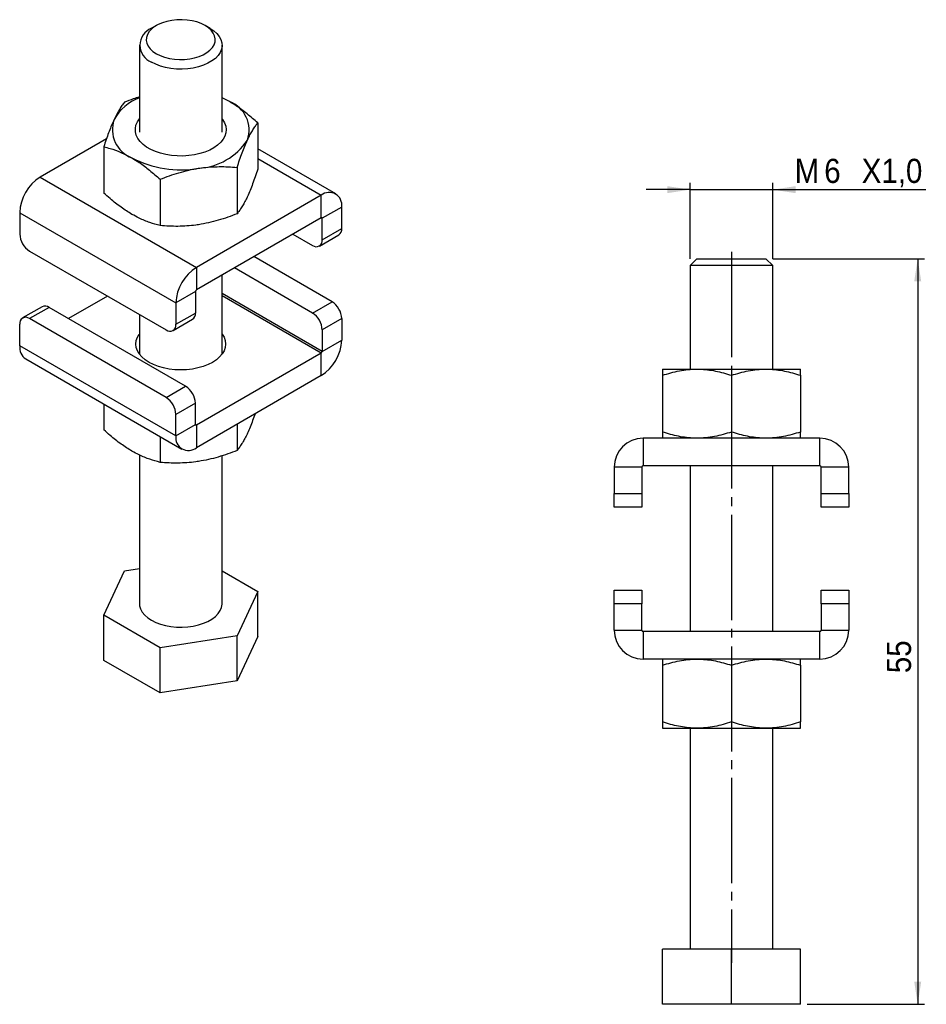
# Model space of a CAD drawing. Extents: x 26.6 to 92.3, y 59.5 to 130.8.
import ezdxf

# ---------------------------------------------------------------- set-up
doc = ezdxf.new("R2010")
doc.units = 0
doc.header["$LTSCALE"] = 0.5
doc.linetypes.add('SLD-MISTA-LONGA', pattern=[19.05, 15.24, -1.27, 1.27, -1.27])
doc.linetypes.add('SLD-SÓLIDA', pattern=[0])
doc.layers.get('0').update_dxf_attribs({"linetype": 'CONTINUOUS'})
doc.styles.add('SLDTEXTSTYLE0', font='GOTHIC.TTF', dxfattribs={"width": 0.913})
doc.dimstyles.new('SLDDIMSTYLE0', dxfattribs={"dimtxt": 1.75, "dimasz": 1.651, "dimexe": 0, "dimexo": 0.0625, "dimgap": 0.4375, "dimtad": 1, "dimrnd": 1e-09, "dimzin": 12, "dimtxsty": 'SLDTEXTSTYLE0', "dimsah": 1, "dimcen": 0.09, "dimazin": 3, "dimtfac": 1, "dimtmove": 0, "dimatfit": 3, "dimtolj": 1, "dimtzin": 12})
doc.dimstyles.new('SLDDIMSTYLE1', dxfattribs={"dimtxt": 1.75, "dimasz": 1.651, "dimexe": 0, "dimexo": 0.0625, "dimgap": 0.4375, "dimtad": 1, "dimrnd": 1e-09, "dimzin": 12, "dimtxsty": 'SLDTEXTSTYLE0', "dimsah": 1, "dimcen": 0.09, "dimazin": 3, "dimtfac": 1, "dimtofl": 0, "dimtmove": 0, "dimatfit": 3, "dimtolj": 1, "dimtzin": 12})

# ---------------------------------------------------------------- blocks, each defined once
blk = doc.blocks.new('*D1')
for p, q in [((75.179, 118.482), (72.004, 118.482)), ((75.179, 113.482), (75.179, 118.982)), ((75.179, 118.482), (81.179, 118.482)), ((81.179, 113.482), (81.179, 118.982)), ((81.179, 118.482), (92.275, 118.482))]:
    blk.add_line(p, q)
for points in [[(75.179, 118.482), (73.528, 118.736), (73.528, 118.228)], [(81.179, 118.482), (82.83, 118.228), (82.83, 118.736)]]:
    blk.add_solid(points)
at = {"char_height": 1.75, "attachment_point": 1, "style": 'SLDTEXTSTYLE0'}
for s, insert in [('M', (82.762, 120.717, 0.1)), ('6', (84.905, 120.717, 0.1)), ('X1,0', (87.62, 120.717, 0.1))]:
    blk.add_mtext(s, dxfattribs=dict(at, insert=insert))
blk = doc.blocks.new('*D2')
for p, q in [((81.179, 113.482), (92.179, 113.482)), ((91.679, 113.482), (91.679, 59.482)), ((83.679, 59.482), (92.179, 59.482))]:
    blk.add_line(p, q)
for points in [[(91.679, 113.482), (91.425, 111.831), (91.933, 111.831)], [(91.679, 59.482), (91.933, 61.133), (91.425, 61.133)]]:
    blk.add_solid(points)
at = {"insert": (89.443, 83.463, 0.1), "char_height": 1.75, "attachment_point": 1, "rotation": 90, "style": 'SLDTEXTSTYLE0'}
blk.add_mtext('55', dxfattribs=at)

msp = doc.modelspace()

# ---------------------------------------------------------------- linework, layer by layer
at = {"color": 7, "linetype": 'SLD-SÓLIDA'}
for p, q in [((36.505, 130.37), (36.151, 130.165)), ((40.394, 130.165), (40.041, 130.37)), ((35.273, 128.941), (35.273, 122.648)), ((41.273, 122.648), (41.273, 128.941)), ((41.808, 124.858), (41.273, 125.128)), ((43.849, 123.315), (43.849, 119.962)), ((32.887, 122.157), (28.09, 119.387)), ((32.696, 121.59), (32.696, 118.236)), ((49.505, 118.185), (43.849, 121.45)), ((42.355, 120.096), (42.355, 116.742)), ((28.09, 119.387), (39.404, 112.856)), ((36.778, 119.233), (36.778, 115.88)), ((48.455, 118.081), (39.404, 112.856)), ((48.455, 116.448), (48.455, 118.081)), ((49.94, 117.224), (48.526, 116.407)), ((49.94, 115.672), (49.94, 117.224)), ((26.605, 116.815), (37.919, 110.284)), ((26.605, 116.815), (26.605, 115.264)), ((48.455, 116.448), (39.404, 111.223)), ((48.526, 114.856), (48.526, 116.407)), ((48.526, 114.856), (49.94, 115.672)), ((46.404, 115.264), (47.819, 114.447)), ((48.318, 114.398), (49.733, 115.214)), ((27.312, 114.039), (37.212, 108.324)), ((49.233, 110.365), (43.575, 113.631)), ((75.679, 113.482), (75.179, 112.982)), ((75.679, 113.482), (80.679, 113.482)), ((81.179, 112.982), (80.679, 113.482)), ((39.404, 112.856), (39.404, 111.223)), ((47.819, 109.548), (42.161, 112.814)), ((75.179, 112.982), (75.179, 105.482)), ((81.179, 112.982), (75.179, 112.982)), ((81.179, 105.482), (81.179, 112.982)), ((41.273, 106.581), (41.273, 112.302)), ((32.97, 110.773), (30.141, 109.14)), ((39.333, 111.101), (37.919, 110.284)), ((39.333, 111.101), (39.333, 109.549)), ((28.227, 110.006), (26.812, 109.19)), ((28.727, 109.956), (27.312, 109.14)), ((38.626, 104.242), (28.727, 109.956)), ((37.919, 110.284), (37.919, 108.733)), ((47.819, 109.548), (49.233, 110.365)), ((37.212, 103.425), (27.312, 109.14)), ((35.273, 109.444), (35.273, 106.581)), ((37.919, 108.733), (39.333, 109.549)), ((49.94, 109.14), (48.526, 108.324)), ((49.94, 109.14), (49.94, 107.588)), ((26.605, 107.18), (26.605, 108.732)), ((37.712, 108.275), (39.126, 109.091)), ((48.526, 108.324), (48.526, 106.772)), ((37.919, 100.649), (26.605, 107.18)), ((48.526, 106.772), (49.94, 107.588)), ((48.455, 106.65), (39.404, 101.425)), ((48.455, 105.017), (48.455, 106.65)), ((27.04, 106.219), (38.354, 99.688)), ((48.455, 105.017), (39.404, 99.792)), ((73.179, 105.482), (75.679, 105.482)), ((73.179, 105.036), (73.179, 100.929)), ((75.679, 105.482), (80.679, 105.482)), ((78.179, 105.036), (78.179, 100.929)), ((80.679, 105.482), (83.179, 105.482)), ((83.179, 105.036), (83.179, 100.929)), ((37.212, 103.425), (38.626, 104.242)), ((32.696, 102.954), (32.696, 101.089)), ((39.333, 103.017), (37.919, 102.2)), ((39.333, 101.465), (39.333, 103.017)), ((37.919, 100.649), (37.919, 102.2)), ((37.919, 100.649), (39.333, 101.465)), ((39.404, 101.425), (39.404, 99.792)), ((42.355, 101.495), (42.355, 99.595)), ((36.778, 100.597), (36.778, 98.732)), ((71.779, 100.482), (71.779, 98.482)), ((84.579, 100.482), (71.779, 100.482)), ((84.579, 98.482), (84.579, 100.482)), ((35.273, 99.265), (35.273, 88.522)), ((41.273, 88.522), (41.273, 99.21)), ((84.579, 98.482), (71.779, 98.482)), ((75.179, 98.482), (75.179, 86.482)), ((81.179, 86.482), (81.179, 98.482)), ((71.679, 98.382), (69.679, 98.382)), ((69.679, 98.382), (69.679, 96.482)), ((71.679, 98.382), (71.679, 96.482)), ((86.679, 98.382), (84.679, 98.382)), ((84.679, 96.482), (84.679, 98.382)), ((86.679, 96.482), (86.679, 98.382)), ((69.679, 96.482), (71.679, 96.482)), ((69.679, 95.482), (69.679, 96.482)), ((71.679, 96.482), (71.679, 95.482)), ((84.679, 96.482), (86.679, 96.482)), ((84.679, 95.482), (84.679, 96.482)), ((86.679, 96.482), (86.679, 95.482)), ((71.679, 95.482), (69.679, 95.482)), ((86.679, 95.482), (84.679, 95.482)), ((32.696, 87.66), (34.19, 90.879)), ((34.19, 90.879), (35.273, 91.047)), ((41.273, 90.872), (43.849, 89.385)), ((43.849, 89.385), (42.355, 86.166)), ((43.849, 86.119), (43.849, 89.385)), ((69.679, 89.482), (71.679, 89.482)), ((69.679, 88.482), (69.679, 89.482)), ((71.679, 89.482), (71.679, 88.482)), ((84.679, 89.482), (86.679, 89.482)), ((84.679, 88.482), (84.679, 89.482)), ((86.679, 89.482), (86.679, 88.482)), ((69.679, 86.582), (69.679, 88.482)), ((71.679, 88.482), (69.679, 88.482)), ((71.679, 86.582), (71.679, 88.482)), ((86.679, 88.482), (84.679, 88.482)), ((84.679, 88.482), (84.679, 86.582)), ((86.679, 88.482), (86.679, 86.582)), ((36.778, 85.303), (32.696, 87.66)), ((32.696, 84.393), (32.696, 87.66)), ((69.679, 86.582), (71.679, 86.582)), ((71.779, 86.482), (71.779, 84.482)), ((84.579, 86.482), (71.779, 86.482)), ((84.579, 84.482), (84.579, 86.482)), ((84.679, 86.582), (86.679, 86.582)), ((42.355, 86.166), (36.778, 85.303)), ((42.355, 82.899), (42.355, 86.166)), ((43.849, 86.119), (42.355, 82.899)), ((36.778, 82.037), (36.778, 85.303)), ((36.778, 82.037), (32.696, 84.393)), ((84.579, 84.482), (71.779, 84.482)), ((73.179, 84.036), (73.179, 79.929)), ((78.179, 84.036), (78.179, 79.929)), ((83.179, 84.036), (83.179, 79.929)), ((42.355, 82.899), (36.778, 82.037)), ((73.179, 79.482), (75.679, 79.482)), ((75.179, 79.482), (75.179, 63.482)), ((75.679, 79.482), (80.679, 79.482)), ((80.679, 79.482), (83.179, 79.482)), ((81.179, 63.482), (81.179, 79.482)), ((73.179, 59.482), (73.179, 63.482)), ((78.179, 63.482), (73.179, 63.482)), ((78.179, 59.482), (78.179, 63.482)), ((83.179, 63.482), (78.179, 63.482)), ((83.179, 59.482), (83.179, 63.482)), ((78.179, 59.482), (73.179, 59.482)), ((83.179, 59.482), (78.179, 59.482))]:
    msp.add_line(p, q, dxfattribs=at)
at = {"color": 8, "linetype": 'SLD-SÓLIDA'}
for p, q in [((43.849, 120.74), (48.455, 118.081)), ((48.455, 116.448), (48.526, 116.407)), ((48.526, 106.772), (41.273, 110.959)), ((48.455, 106.65), (41.273, 110.796)), ((39.404, 101.425), (39.333, 101.465))]:
    msp.add_line(p, q, dxfattribs=at)
at = {"linetype": 'SLD-MISTA-LONGA'}
msp.add_line((78.179, 113.982), (78.179, 62.482), dxfattribs=at)
at = {"color": 7, "linetype": 'SLD-SÓLIDA', "flags": 128}
for points in [[(36.505, 128.329), (36.788, 128.188), (37.104, 128.073), (37.447, 127.987), (37.808, 127.931), (38.179, 127.907), (38.552, 127.915), (38.92, 127.955), (39.272, 128.027), (39.603, 128.127), (39.903, 128.255), (40.168, 128.408), (40.389, 128.581), (40.564, 128.772), (40.687, 128.976), (40.757, 129.188), (40.771, 129.403), (40.729, 129.618), (40.632, 129.826), (40.483, 130.024), (40.284, 130.206), (40.04, 130.37), (39.757, 130.511), (39.441, 130.625), (39.098, 130.712), (38.737, 130.767), (38.366, 130.792), (37.993, 130.783), (37.626, 130.743), (37.273, 130.672), (36.942, 130.571), (36.642, 130.443), (36.378, 130.291), (36.156, 130.117), (35.981, 129.926), (35.858, 129.723), (35.788, 129.511), (35.774, 129.295), (35.816, 129.081), (35.913, 128.873), (36.062, 128.675), (36.261, 128.492), (36.505, 128.329)], [(40.394, 130.165), (40.663, 129.988), (40.888, 129.79), (41.063, 129.576), (41.187, 129.351), (41.257, 129.118), (41.271, 128.882), (41.229, 128.647), (41.132, 128.417), (40.982, 128.197), (40.781, 127.991), (40.534, 127.803), (40.244, 127.636), (39.918, 127.493), (39.561, 127.377), (39.18, 127.29), (38.782, 127.234), (38.375, 127.21), (37.966, 127.218), (37.562, 127.258), (37.172, 127.33), (36.802, 127.431), (36.46, 127.561), (36.151, 127.716)], [(41.808, 124.858), (41.419, 125.06), (41.273, 125.126)], [(41.273, 123.605), (41.307, 123.559), (41.447, 123.329), (41.534, 123.091), (41.568, 122.848), (41.548, 122.604), (41.473, 122.364), (41.347, 122.131), (41.17, 121.91), (40.945, 121.704), (40.676, 121.515), (40.368, 121.349), (40.026, 121.206), (39.655, 121.09), (39.261, 121.002), (38.851, 120.944), (38.431, 120.917), (38.009, 120.921), (37.591, 120.956), (37.184, 121.021), (36.795, 121.116), (36.431, 121.239), (36.096, 121.388), (35.798, 121.561), (35.54, 121.754), (35.327, 121.964), (35.162, 122.189), (35.048, 122.423), (34.987, 122.665), (34.981, 122.908), (35.028, 123.151), (35.129, 123.388), (35.273, 123.605)], [(40.571, 105.976), (40.251, 105.814), (39.898, 105.678), (39.516, 105.569), (39.114, 105.49), (38.697, 105.443), (38.273, 105.427), (37.848, 105.443), (37.431, 105.49), (37.029, 105.569), (36.648, 105.678), (36.294, 105.814), (35.974, 105.976), (35.694, 106.161), (35.458, 106.365), (35.27, 106.585), (35.133, 106.817), (35.05, 107.058), (35.023, 107.303), (35.05, 107.548), (35.133, 107.788), (35.27, 108.021), (35.273, 108.024)], [(41.273, 108.024), (41.275, 108.021), (41.412, 107.788), (41.495, 107.548), (41.523, 107.303), (41.495, 107.058), (41.412, 106.817), (41.275, 106.585), (41.087, 106.365), (40.851, 106.161), (40.571, 105.976)], [(35.273, 88.522), (35.288, 88.345), (35.358, 88.112), (35.482, 87.887), (35.658, 87.673), (35.882, 87.476), (36.151, 87.298), (36.46, 87.142), (36.802, 87.013), (37.172, 86.911), (37.562, 86.84), (37.966, 86.8), (38.375, 86.791), (38.782, 86.816), (39.18, 86.872), (39.561, 86.958), (39.918, 87.074), (40.244, 87.217), (40.534, 87.384), (40.781, 87.572), (40.982, 87.778), (41.132, 87.998), (41.229, 88.228), (41.271, 88.463), (41.273, 88.522)]]:
    msp.add_lwpolyline(points, dxfattribs=at)
at = {"color": 7, "linetype": 'SLD-SÓLIDA'}
for centre, radius, start, end in [((36.621, 128.941), 1.312, 111.00169, 249.01443), ((36.437, 121.909), 3.421, 109.9039, 151.07563), ((41.016, 122.796), 2.209, 340.81532, 68.9816), ((35.529, 122.838), 2.209, 160.81532, 248.9816), ((39.293, 124.585), 4.564, 273.4335, 326.56112), ((38.26, 127.569), 7.652, 242.58507, 279.82885), ((29.816, 116.677), 3.213, 122.4764, 177.5236), ((49.03, 117.363), 0.92, 351.31468, 128.67457), ((48.483, 116.414), 0.0437, 350.78596, 129.20329), ((49.464, 115.612), 0.48, 304.05635, 7.25583), ((28.141, 115.334), 1.537, 182.60548, 237.39452), ((48.095, 114.786), 0.437, 230.79671, 9.21404), ((41.129, 110.145), 3.213, 122.4764, 177.5236), ((39.487, 111.094), 0.154, 122.60548, 177.39452), ((28.434, 109.548), 0.503, 54.38242, 114.30712), ((48.405, 109.07), 1.537, 2.60548, 57.39452), ((27.036, 108.802), 0.437, 50.79671, 189.21404), ((38.858, 109.489), 0.48, 304.05635, 7.25583), ((46.99, 108.254), 1.537, 2.60548, 57.39452), ((37.488, 108.663), 0.437, 230.79671, 9.21404), ((27.655, 107.076), 1.055, 174.33758, 234.35024), ((46.73, 107.727), 3.213, 302.4763, 357.5237), ((48.372, 106.779), 0.154, 302.60548, 357.39452), ((37.798, 102.947), 1.537, 2.60548, 57.39452), ((36.384, 102.131), 1.537, 2.60548, 57.39452), ((39.376, 101.458), 0.0437, 170.78596, 309.20329), ((38.829, 100.51), 0.92, 171.31506, 308.67419), ((71.779, 98.382), 2.1, 90, 180), ((84.579, 98.382), 2.1, 0, 90), ((71.779, 98.382), 0.1, 90, 180), ((84.579, 98.382), 0.1, 0, 90), ((71.779, 86.582), 2.1, 180, 270), ((71.779, 86.582), 0.1, 180, 270), ((84.579, 86.582), 0.1, 270, 0), ((84.579, 86.582), 2.1, 270, 0)]:
    msp.add_arc(centre, radius, start, end, dxfattribs=at)
for points, knots in [([(34.19, 124.809), (34.13, 124.731), (34.009, 124.575), (33.824, 124.291), (33.635, 123.962), (33.507, 123.697), (33.443, 123.564)], [0, 0, 0, 0, 0.247269, 0.495363, 0.746874, 1, 1, 1, 1]), ([(35.273, 125.195), (35.126, 125.148), (34.761, 125.033), (34.404, 124.893), (34.19, 124.809)], [0, 0, 0, 0, 0.4025, 1, 1, 1, 1]), ([(43.849, 123.315), (43.599, 123.536), (43.096, 123.98), (42.41, 124.492), (41.979, 124.754), (41.808, 124.858)], [0, 0, 0, 0, 0.374793, 0.752996, 1, 1, 1, 1]), ([(33.443, 123.564), (33.425, 123.526), (33.349, 123.36), (33.215, 123.044), (33.041, 122.593), (32.868, 122.108), (32.753, 121.763), (32.696, 121.59)], [0, 0, 0, 0, 0.070028, 0.299792, 0.530817, 0.765019, 1, 1, 1, 1]), ([(43.102, 122.07), (43.12, 122.108), (43.196, 122.269), (43.33, 122.531), (43.504, 122.831), (43.678, 123.094), (43.792, 123.241), (43.849, 123.315)], [0, 0, 0, 0, 0.070028, 0.299792, 0.530817, 0.765019, 1, 1, 1, 1]), ([(42.355, 120.096), (42.415, 120.278), (42.536, 120.642), (42.722, 121.156), (42.911, 121.642), (43.038, 121.927), (43.102, 122.07)], [0, 0, 0, 0, 0.247269, 0.495363, 0.746874, 1, 1, 1, 1]), ([(32.696, 121.59), (32.849, 121.55), (33.257, 121.443), (33.938, 121.201), (34.469, 120.918), (34.737, 120.776)], [0, 0, 0, 0, 0.230236, 0.612667, 1, 1, 1, 1]), ([(34.737, 120.776), (34.908, 120.672), (35.337, 120.412), (36.023, 119.9), (36.526, 119.456), (36.778, 119.233)], [0, 0, 0, 0, 0.247004, 0.621476, 1, 1, 1, 1]), ([(36.778, 119.233), (37.003, 119.32), (37.454, 119.494), (38.146, 119.716), (38.851, 119.903), (39.328, 119.987), (39.567, 120.029)], [0, 0, 0, 0, 0.247269, 0.495363, 0.746874, 1, 1, 1, 1]), ([(39.567, 120.029), (39.633, 120.039), (39.916, 120.081), (40.416, 120.131), (41.066, 120.156), (41.714, 120.145), (42.141, 120.112), (42.355, 120.096)], [0, 0, 0, 0, 0.070028, 0.299792, 0.530817, 0.765019, 1, 1, 1, 1]), ([(43.849, 119.962), (43.789, 119.78), (43.668, 119.415), (43.483, 118.901), (43.294, 118.415), (43.166, 118.13), (43.102, 117.987)], [0, 0, 0, 0, 0.247269, 0.495363, 0.746874, 1, 1, 1, 1]), ([(34.737, 116.693), (34.473, 116.857), (33.941, 117.188), (33.261, 117.732), (32.849, 118.099), (32.696, 118.236)], [0, 0, 0, 0, 0.382118, 0.769764, 1, 1, 1, 1]), ([(43.102, 117.987), (43.085, 117.95), (43.009, 117.788), (42.875, 117.526), (42.7, 117.227), (42.527, 116.963), (42.412, 116.816), (42.355, 116.742)], [0, 0, 0, 0, 0.070028, 0.299792, 0.530817, 0.765019, 1, 1, 1, 1]), ([(36.778, 115.88), (36.528, 115.947), (36.025, 116.084), (35.339, 116.363), (34.908, 116.6), (34.737, 116.693)], [0, 0, 0, 0, 0.374793, 0.752996, 1, 1, 1, 1]), ([(42.355, 116.742), (42.13, 116.655), (41.679, 116.481), (40.987, 116.259), (40.282, 116.072), (39.806, 115.988), (39.567, 115.946)], [0, 0, 0, 0, 0.247269, 0.495363, 0.746874, 1, 1, 1, 1]), ([(39.567, 115.946), (39.501, 115.936), (39.218, 115.894), (38.717, 115.844), (38.067, 115.819), (37.419, 115.83), (36.992, 115.863), (36.778, 115.88)], [0, 0, 0, 0, 0.070028, 0.299792, 0.530817, 0.765019, 1, 1, 1, 1]), ([(73.179, 105.036), (73.381, 105.099), (73.785, 105.227), (74.405, 105.368), (75.038, 105.464), (75.465, 105.476), (75.679, 105.482)], [0, 0, 0, 0, 0.247269, 0.495363, 0.746874, 1, 1, 1, 1]), ([(73.179, 105.482), (73.179, 105.481), (73.179, 105.478), (73.179, 105.45), (73.179, 105.396), (73.179, 105.303), (73.179, 105.184), (73.179, 105.085), (73.179, 105.036)], [0, 0, 0, 0, 0.123387, 0.246985, 0.433938, 0.621495, 0.810559, 1, 1, 1, 1]), ([(75.679, 105.482), (75.738, 105.482), (75.992, 105.479), (76.44, 105.446), (77.023, 105.353), (77.604, 105.218), (77.987, 105.096), (78.179, 105.036)], [0, 0, 0, 0, 0.070028, 0.299792, 0.530817, 0.765019, 1, 1, 1, 1]), ([(78.179, 105.036), (78.381, 105.099), (78.785, 105.227), (79.405, 105.368), (80.038, 105.464), (80.465, 105.476), (80.679, 105.482)], [0, 0, 0, 0, 0.247269, 0.495363, 0.746874, 1, 1, 1, 1]), ([(80.679, 105.482), (80.738, 105.482), (80.992, 105.479), (81.44, 105.446), (82.023, 105.353), (82.604, 105.218), (82.987, 105.096), (83.179, 105.036)], [0, 0, 0, 0, 0.070028, 0.299792, 0.530817, 0.765019, 1, 1, 1, 1]), ([(83.179, 105.036), (83.179, 105.129), (83.179, 105.318), (83.179, 105.46), (83.179, 105.476), (83.179, 105.482)], [0, 0, 0, 0, 0.374793, 0.752996, 1, 1, 1, 1]), ([(43.658, 102.248), (43.6, 102.083), (43.48, 101.743), (43.294, 101.268), (43.166, 100.983), (43.102, 100.84)], [0, 0, 0, 0, 0.318006, 0.657912, 1, 1, 1, 1]), ([(34.737, 99.546), (34.473, 99.71), (33.941, 100.041), (33.261, 100.585), (32.849, 100.952), (32.696, 101.089)], [0, 0, 0, 0, 0.382118, 0.769764, 1, 1, 1, 1]), ([(43.102, 100.84), (43.085, 100.802), (43.009, 100.641), (42.875, 100.379), (42.7, 100.079), (42.527, 99.816), (42.412, 99.669), (42.355, 99.595)], [0, 0, 0, 0, 0.070028, 0.299792, 0.530817, 0.765019, 1, 1, 1, 1]), ([(75.679, 100.482), (75.62, 100.483), (75.366, 100.485), (74.917, 100.518), (74.334, 100.611), (73.753, 100.747), (73.371, 100.868), (73.179, 100.929)], [0, 0, 0, 0, 0.070028, 0.299792, 0.530817, 0.765019, 1, 1, 1, 1]), ([(73.179, 100.929), (73.179, 100.88), (73.179, 100.782), (73.179, 100.663), (73.179, 100.569), (73.179, 100.514), (73.179, 100.487), (73.179, 100.484), (73.179, 100.482)], [0, 0, 0, 0, 0.187221, 0.374771, 0.563603, 0.753015, 0.876403, 1, 1, 1, 1]), ([(78.179, 100.929), (77.977, 100.865), (77.573, 100.737), (76.952, 100.597), (76.32, 100.5), (75.893, 100.488), (75.679, 100.482)], [0, 0, 0, 0, 0.247269, 0.495363, 0.746874, 1, 1, 1, 1]), ([(80.679, 100.482), (80.62, 100.483), (80.366, 100.485), (79.917, 100.518), (79.334, 100.611), (78.753, 100.747), (78.371, 100.868), (78.179, 100.929)], [0, 0, 0, 0, 0.070028, 0.299792, 0.530817, 0.765019, 1, 1, 1, 1]), ([(83.179, 100.929), (82.977, 100.865), (82.573, 100.737), (81.952, 100.597), (81.32, 100.5), (80.893, 100.488), (80.679, 100.482)], [0, 0, 0, 0, 0.247269, 0.495363, 0.746874, 1, 1, 1, 1]), ([(83.179, 100.482), (83.179, 100.488), (83.179, 100.504), (83.179, 100.646), (83.179, 100.834), (83.179, 100.929)], [0, 0, 0, 0, 0.247004, 0.621476, 1, 1, 1, 1]), ([(36.778, 98.732), (36.528, 98.8), (36.025, 98.937), (35.339, 99.216), (34.908, 99.453), (34.737, 99.546)], [0, 0, 0, 0, 0.374793, 0.752996, 1, 1, 1, 1]), ([(42.355, 99.595), (42.13, 99.508), (41.679, 99.334), (40.987, 99.112), (40.282, 98.924), (39.806, 98.841), (39.567, 98.799)], [0, 0, 0, 0, 0.247269, 0.495363, 0.746874, 1, 1, 1, 1]), ([(39.567, 98.799), (39.501, 98.789), (39.218, 98.747), (38.717, 98.697), (38.067, 98.672), (37.419, 98.683), (36.992, 98.716), (36.778, 98.732)], [0, 0, 0, 0, 0.070028, 0.299792, 0.530817, 0.765019, 1, 1, 1, 1]), ([(73.179, 84.036), (73.381, 84.099), (73.785, 84.227), (74.405, 84.368), (75.038, 84.464), (75.465, 84.476), (75.679, 84.482)], [0, 0, 0, 0, 0.247269, 0.495363, 0.746874, 1, 1, 1, 1]), ([(73.179, 84.482), (73.179, 84.481), (73.179, 84.478), (73.179, 84.45), (73.179, 84.396), (73.179, 84.303), (73.179, 84.184), (73.179, 84.085), (73.179, 84.036)], [0, 0, 0, 0, 0.123387, 0.246985, 0.433938, 0.621495, 0.810559, 1, 1, 1, 1]), ([(75.679, 84.482), (75.738, 84.482), (75.992, 84.479), (76.44, 84.446), (77.023, 84.353), (77.604, 84.218), (77.987, 84.096), (78.179, 84.036)], [0, 0, 0, 0, 0.070028, 0.299792, 0.530817, 0.765019, 1, 1, 1, 1]), ([(78.179, 84.036), (78.381, 84.099), (78.785, 84.227), (79.405, 84.368), (80.038, 84.464), (80.465, 84.476), (80.679, 84.482)], [0, 0, 0, 0, 0.247269, 0.495363, 0.746874, 1, 1, 1, 1]), ([(80.679, 84.482), (80.738, 84.482), (80.992, 84.479), (81.44, 84.446), (82.023, 84.353), (82.604, 84.218), (82.987, 84.096), (83.179, 84.036)], [0, 0, 0, 0, 0.070028, 0.299792, 0.530817, 0.765019, 1, 1, 1, 1]), ([(83.179, 84.036), (83.179, 84.129), (83.179, 84.318), (83.179, 84.46), (83.179, 84.476), (83.179, 84.482)], [0, 0, 0, 0, 0.374793, 0.752996, 1, 1, 1, 1]), ([(75.679, 79.482), (75.62, 79.483), (75.366, 79.485), (74.917, 79.518), (74.334, 79.611), (73.753, 79.747), (73.371, 79.868), (73.179, 79.929)], [0, 0, 0, 0, 0.070028, 0.299792, 0.530817, 0.765019, 1, 1, 1, 1]), ([(73.179, 79.929), (73.179, 79.88), (73.179, 79.782), (73.179, 79.663), (73.179, 79.569), (73.179, 79.514), (73.179, 79.487), (73.179, 79.484), (73.179, 79.482)], [0, 0, 0, 0, 0.187221, 0.374771, 0.563603, 0.753015, 0.876403, 1, 1, 1, 1]), ([(78.179, 79.929), (77.977, 79.865), (77.573, 79.737), (76.952, 79.597), (76.32, 79.5), (75.893, 79.488), (75.679, 79.482)], [0, 0, 0, 0, 0.247269, 0.495363, 0.746874, 1, 1, 1, 1]), ([(80.679, 79.482), (80.62, 79.483), (80.366, 79.485), (79.917, 79.518), (79.334, 79.611), (78.753, 79.747), (78.371, 79.868), (78.179, 79.929)], [0, 0, 0, 0, 0.070028, 0.299792, 0.530817, 0.765019, 1, 1, 1, 1]), ([(83.179, 79.929), (82.977, 79.865), (82.573, 79.737), (81.952, 79.597), (81.32, 79.5), (80.893, 79.488), (80.679, 79.482)], [0, 0, 0, 0, 0.247269, 0.495363, 0.746874, 1, 1, 1, 1]), ([(83.179, 79.482), (83.179, 79.488), (83.179, 79.504), (83.179, 79.646), (83.179, 79.834), (83.179, 79.929)], [0, 0, 0, 0, 0.247004, 0.621476, 1, 1, 1, 1])]:
    msp.add_open_spline(points, degree=3, knots=knots, dxfattribs=at)

# ---------------------------------------------------------------- dimensions: what is measured, and where the dimension line sits
dim = msp.add_linear_dim(base=(81.179, 118.482), p1=(75.179, 112.982), p2=(81.179, 112.982), text='M<>X1,0', dimstyle='SLDDIMSTYLE0')
dim.commit()
dim.dimension.update_dxf_attribs({"geometry": '*D1', "text_midpoint": (87.518, 118.482), "dimtype": 160})
dim = msp.add_linear_dim(base=(91.679, 59.482), p1=(80.679, 113.482), p2=(83.179, 59.482), angle=90, dimstyle='SLDDIMSTYLE1')
dim.commit()
dim.dimension.update_dxf_attribs({"geometry": '*D2', "text_midpoint": (91.679, 85.467), "dimtype": 160})

doc.saveas('drawing.dxf')
